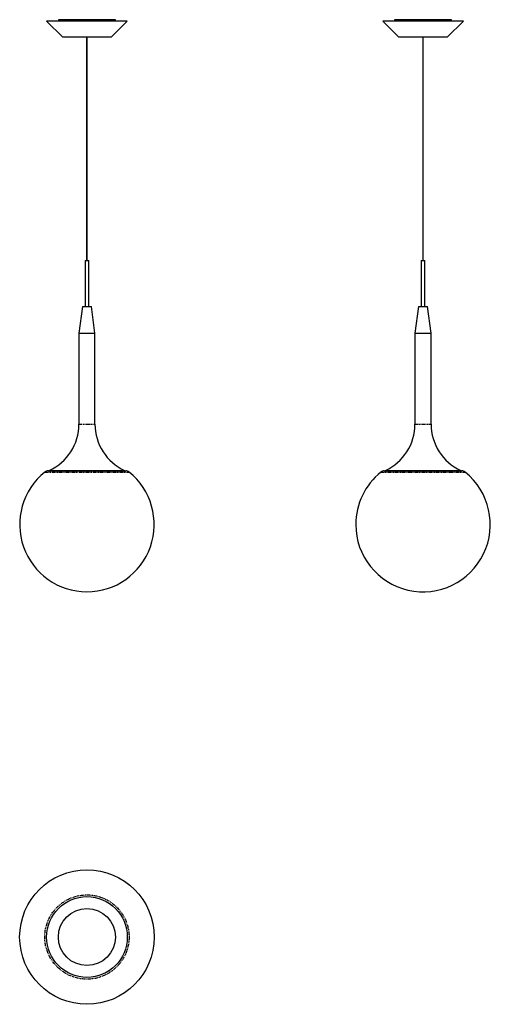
# Model space of a CAD drawing. Extents: x -55 to 819, y -1045 to 784.
import ezdxf

# ---------------------------------------------------------------- set-up
doc = ezdxf.new("R2010")
doc.units = 0
doc.header["$MEASUREMENT"] = 0
doc.linetypes.add('PHANTOM', pattern=[12.7, 6.35, -1.27, 1.27, -1.27, 1.27, -1.27])
doc.layers.get('0').update_dxf_attribs({"linetype": 'CONTINUOUS'})

msp = doc.modelspace()

# ---------------------------------------------------------------- linework, layer by layer
at = {"color": 7, "linetype": 'Continuous'}
for p, q in [((-5.2, 781.7), (24.8, 751.7)), ((144.8, 781.7), (-5.2, 781.7)), ((16.9, 784.2), (16.9, 781.7)), ((122.8, 784.2), (16.9, 784.2)), ((114.8, 751.7), (144.8, 781.7)), ((122.8, 781.7), (122.8, 784.2)), ((619.4, 781.7), (649.4, 751.7)), ((769.4, 781.7), (619.4, 781.7)), ((641.4, 784.2), (641.4, 781.7)), ((747.4, 784.2), (641.4, 784.2)), ((739.4, 751.7), (769.4, 781.7)), ((747.4, 781.7), (747.4, 784.2)), ((114.8, 751.7), (24.8, 751.7)), ((69.3, 751.7), (69.3, 336.7)), ((70.3, 336.7), (70.3, 751.7)), ((739.4, 751.7), (649.4, 751.7)), ((693.9, 751.7), (693.9, 336.7)), ((694.9, 336.7), (694.9, 751.7)), ((66.6, 336.7), (66.6, 251.7)), ((66.6, 336.7), (69.8, 336.7)), ((69.8, 336.7), (73.1, 336.7)), ((73.1, 251.7), (73.1, 336.7)), ((691.2, 336.7), (691.2, 251.7)), ((691.2, 336.7), (697.7, 336.7)), ((697.7, 251.7), (697.7, 336.7)), ((61.3, 251.7), (54.9, 201.7)), ((61.3, 251.7), (69.8, 251.7)), ((69.8, 251.7), (78.4, 251.7)), ((84.8, 201.7), (78.4, 251.7)), ((685.9, 251.7), (679.4, 201.7)), ((685.9, 251.7), (702.9, 251.7)), ((709.4, 201.7), (702.9, 251.7)), ((54.9, 201.7), (54.9, 32.9)), ((54.9, 201.7), (69.8, 201.7)), ((69.8, 201.7), (84.8, 201.7)), ((84.8, 32.9), (84.8, 201.7)), ((679.4, 201.7), (679.4, 32.9)), ((679.4, 201.7), (709.4, 201.7)), ((709.4, 32.9), (709.4, 201.7)), ((-2.1, -53.8), (141.8, -53.8)), ((-0.1, -53.3), (69.8, -53.3)), ((69.8, -53.3), (139.8, -53.3)), ((622.4, -53.8), (766.4, -53.8)), ((624.4, -53.3), (764.4, -53.3))]:
    msp.add_line(p, q, dxfattribs=at)
at = {"color": 7, "linetype": 'PHANTOM'}
for p, q in [((54.9, 32.9), (69.8, 32.9)), ((69.8, 32.9), (84.8, 32.9)), ((679.4, 32.9), (709.4, 32.9)), ((-8.4, -56), (148.1, -56)), ((616.2, -56), (772.7, -56))]:
    msp.add_line(p, q, dxfattribs=at)
at = {"color": 7, "linetype": 'Continuous'}
for radius in [125, 75, 53]:
    msp.add_circle((69.8, -919.8), radius, dxfattribs=at)
at = {"color": 7, "linetype": 'PHANTOM'}
msp.add_circle((69.8, -919.8), 78.3, dxfattribs=at)
at = {"color": 7, "linetype": 'Continuous'}
for centre, radius, start, end in [((-40.1, 32.9), 95, 294.9011, 0), ((179.8, 32.9), 95, 180, 245.0989), ((584.4, 32.9), 95, 294.9011, 360), ((804.4, 32.9), 95, 180, 245.0989), ((-2.1, -63.8), 10, 90, 128.762), ((141.8, -63.8), 10, 51.238, 90), ((622.4, -63.8), 10, 90, 128.762), ((766.4, -63.8), 10, 51.238, 90), ((69.8, -153.5), 125, 128.762, 270), ((69.8, -153.5), 125, 270, 51.238), ((694.4, -153.5), 125, 128.762, 180), ((694.4, -153.5), 125, 180, 51.238)]:
    msp.add_arc(centre, radius, start, end, dxfattribs=at)

doc.saveas('drawing.dxf')
